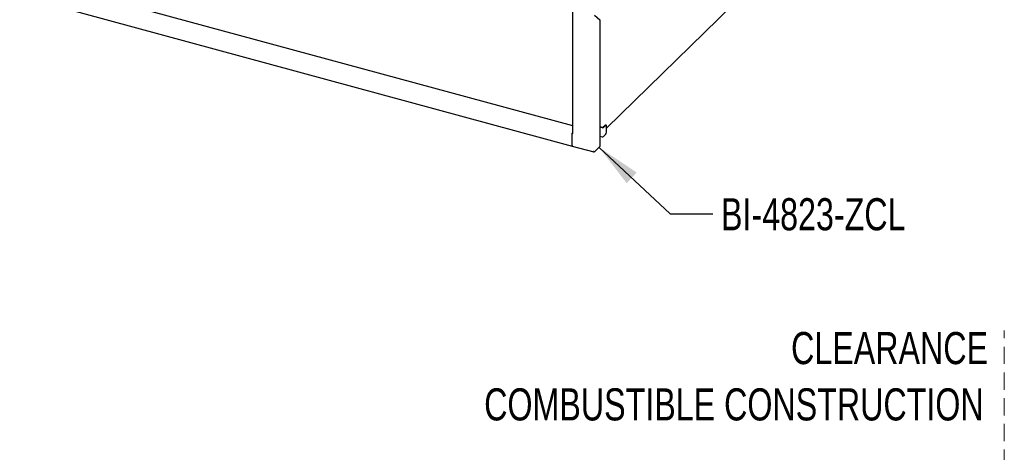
# Model space of a CAD drawing. Header units: inches. Extents: x 33 to 537, y 23 to 447.
# Tile 45 of 68: x 157 to 203, y 88 to 108. Entities that reach past the tile are written whole.
import ezdxf

# ---------------------------------------------------------------- set-up
doc = ezdxf.new("R2010")
doc.units = ezdxf.units.IN
doc.header["$LTSCALE"] = 16
doc.header["$MEASUREMENT"] = 0
doc.linetypes.add('HIDDEN', pattern=[0.075, 0.05, -0.025])
doc.layers.add('FORMAT', color=7, linetype='Continuous')
doc.styles.add('SLDTEXTSTYLE0', font='TXT', dxfattribs={"width": 0.75})
doc.dimstyles.new('SLDDIMSTYLE2', dxfattribs={"dimtxt": 0.18, "dimasz": 2.08, "dimexe": 0, "dimexo": 0.0625, "dimgap": 0, "dimtad": 0, "dimtih": 1, "dimtoh": 1, "dimdec": 0, "dimrnd": 1e-09, "dimzin": 0, "dimdsep": 46, "dimlunit": 5, "dimtxsty": 'Standard', "dimsah": 1, "dimcen": 0.09, "dimadec": 0, "dimazin": 0, "dimtfac": 2.08, "dimtdec": 0, "dimtofl": 0, "dimtmove": 0, "dimatfit": 3, "dimfxl": 0, "dimfrac": 2, "dimtolj": 1, "dimtzin": 0, "dimarcsym": 0})

# ---------------------------------------------------------------- blocks, each defined once
blk = doc.blocks.new('SW_NOTE_0_10')
at = {"layer": 'FORMAT', "color": 0, "char_height": 1.5, "attachment_point": 3, "style": 'SLDTEXTSTYLE0'}
for s, insert in [('CLEARANCE', (11.484, 1.934)), ('COMBUSTIBLE CONSTRUCTION', (11.279, -0.696))]:
    blk.add_mtext(s, dxfattribs=dict(at, insert=insert))

msp = doc.modelspace()

# ---------------------------------------------------------------- linework, layer by layer
at = {"color": 7, "linetype": 'Continuous', "lineweight": 25}
for p, q in [((157.112, 110.352), (182.649, 103.412)), ((156.848, 109.471), (182.643, 102.461)), ((190.124, 109.043), (184.242, 103.302)), ((182.649, 108.839), (182.649, 103.049)), ((183.685, 108.578), (183.939, 108.359)), ((183.939, 108.359), (183.939, 102.433)), ((184.079, 103.336), (184.174, 103.429)), ((184.225, 103.43), (184.196, 103.438)), ((182.647, 103.052), (182.635, 103.04)), ((182.635, 102.48), (182.635, 103.043)), ((182.669, 103.031), (182.635, 103.04)), ((182.635, 102.48), (182.635, 103.04)), ((182.647, 103.052), (182.647, 103.054)), ((182.649, 103.051), (182.647, 103.052)), ((183.939, 103.366), (184.061, 103.333)), ((183.939, 103.347), (184.045, 103.318)), ((184.109, 103.328), (184.203, 103.421)), ((184.109, 102.899), (184.203, 102.992)), ((184.242, 103.101), (184.242, 103.387)), ((183.939, 102.918), (184.045, 102.889)), ((182.643, 102.461), (183.65, 102.187)), ((183.671, 102.188), (183.663, 102.19)), ((183.685, 102.184), (183.939, 102.433))]:
    msp.add_line(p, q, dxfattribs=at)
at = {"color": 7, "linetype": 'Continuous', "lineweight": 25, "flags": 128}
for points in [[(184.242, 103.387), (184.242, 103.4), (184.239, 103.412), (184.236, 103.42), (184.231, 103.427), (184.225, 103.43), (184.218, 103.43), (184.211, 103.427), (184.203, 103.421)], [(182.669, 103.031), (182.664, 103.033), (182.66, 103.035), (182.656, 103.037), (182.653, 103.04), (182.651, 103.042), (182.649, 103.045), (182.649, 103.048), (182.649, 103.049)], [(182.635, 102.48), (182.636, 102.474), (182.637, 102.469), (182.638, 102.465), (182.641, 102.462), (182.643, 102.461)]]:
    msp.add_lwpolyline(points, dxfattribs=at)
at = {"color": 7, "linetype": 'Continuous', "lineweight": 25}
for centre, radius, start, end in [((184.192, 103.415), 0.0226, 80.8394, 143.8635), ((182.721, 103.042), 0.0859, 147.349, 179.3271), ((182.677, 103.054), 0.0304, 160.4206, 179.0111), ((184.067, 103.387), 0.0719, 252.6945, 305.4002), ((184.067, 103.353), 0.0205, 252.6951, 305.3989), ((184.072, 103.1), 0.17, 320.5129, 0.3437), ((184.067, 102.958), 0.0719, 252.6945, 305.4002), ((182.655, 102.477), 0.0197, 169.3553, 234.3722)]:
    msp.add_arc(centre, radius, start, end, dxfattribs=at)
for points, knots in [([(183.685, 102.184), (183.682, 102.185), (183.676, 102.186), (183.662, 102.191), (183.647, 102.198), (183.637, 102.206), (183.633, 102.209)], [0, 0, 0, 0, 0.254719, 0.509627, 0.764501, 1, 1, 1, 1]), ([(183.633, 102.209), (183.634, 102.205), (183.636, 102.196), (183.642, 102.189), (183.65, 102.186), (183.657, 102.19), (183.66, 102.191)], [0, 0, 0, 0, 0.249993, 0.499986, 0.749992, 1, 1, 1, 1])]:
    msp.add_open_spline(points, degree=3, knots=knots, dxfattribs=at)
at = {"layer": 'FORMAT', "linetype": 'HIDDEN', "lineweight": 18}
msp.add_line((202.816, 56.281), (202.816, 93.839), dxfattribs=at)

# ---------------------------------------------------------------- block references
at = {"layer": 'FORMAT'}
msp.add_blockref('SW_NOTE_0_10', (190.573, 91.84), dxfattribs=at)

# ---------------------------------------------------------------- texts
at = {"layer": 'FORMAT', "insert": (189.59, 100.024), "char_height": 1.5, "attachment_point": 1, "style": 'SLDTEXTSTYLE0'}
msp.add_mtext('BI-4823-ZCL', dxfattribs=at)

# ---------------------------------------------------------------- leaders
at = {"layer": 'FORMAT'}
msp.add_leader([(183.901, 102.395), (187.21, 99.295), (189.21, 99.295)], dimstyle='SLDDIMSTYLE2', dxfattribs=at)

doc.saveas('drawing.dxf')
